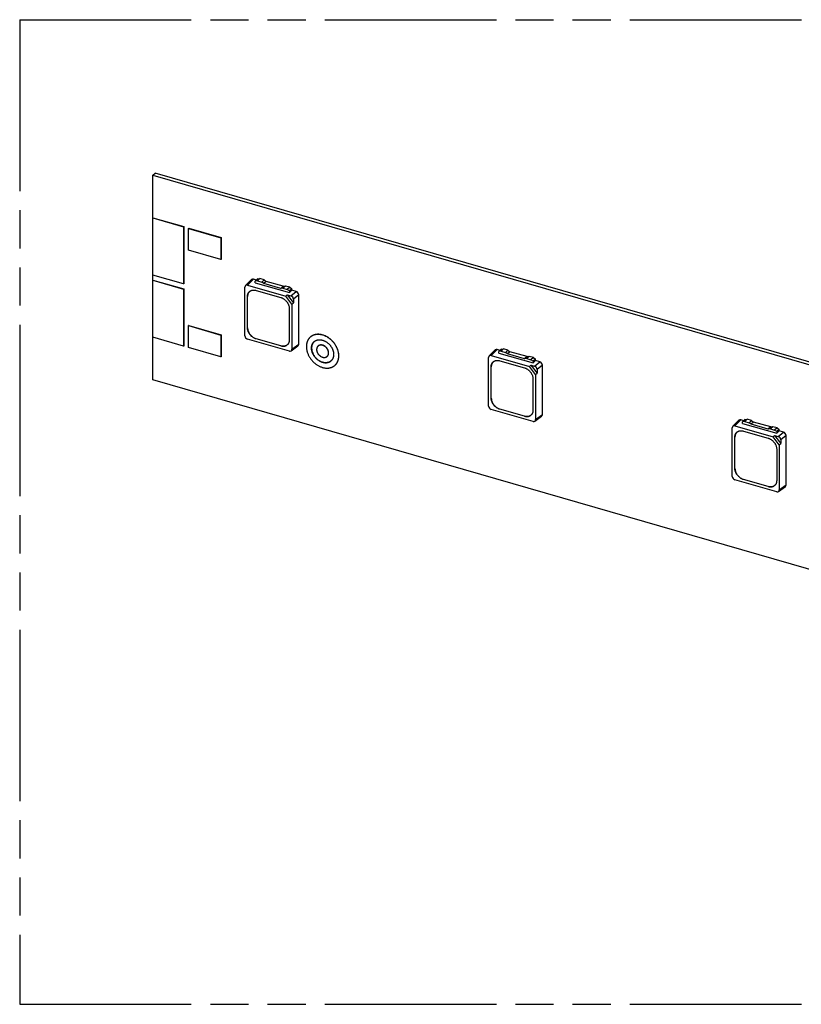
# Model space of a CAD drawing. Header units: millimetres. Extents: x 0 to 210, y 0 to 297.
# Tile 4 of 7: x 50 to 90, y 208 to 258. Entities that reach past the tile are written whole.
import ezdxf

# ---------------------------------------------------------------- set-up
doc = ezdxf.new("R2010")
doc.units = ezdxf.units.MM
doc.header["$LTSCALE"] = 19.36
doc.linetypes.add('PHANTOM', pattern=[0.8, 0.45, -0.05, 0.1, -0.05, 0.1, -0.05])
doc.layers.get('0').update_dxf_attribs({"linetype": 'CONTINUOUS'})
doc.layers.add('DEFAULT_3', color=7, linetype='PHANTOM')

msp = doc.modelspace()

# ---------------------------------------------------------------- linework, layer by layer
at = {"color": 7, "linetype": 'Continuous'}
for p, q in [((56.89369, 249.78627), (57.00619, 249.8837)), ((56.89369, 247.62121), (56.89369, 249.78627)), ((56.89369, 249.78627), (143.49623, 224.78627)), ((143.60873, 224.8837), (57.00619, 249.8837)), ((56.89369, 247.62121), (56.88369, 247.61255)), ((56.88369, 244.71137), (56.88369, 247.61255)), ((56.88369, 247.61255), (58.44686, 247.1613)), ((56.89369, 247.62121), (58.45686, 247.16996)), ((58.45686, 247.16996), (58.44686, 247.1613)), ((58.44686, 247.1613), (58.44686, 244.26012)), ((58.45686, 247.16996), (58.45686, 244.26878)), ((58.71234, 247.08755), (58.70234, 247.07889)), ((58.70234, 245.97038), (58.70234, 247.07889)), ((58.70234, 247.07889), (60.34779, 246.60389)), ((58.71234, 247.08755), (60.35779, 246.61255)), ((60.35779, 246.61255), (60.34779, 246.60389)), ((60.34779, 246.60389), (60.34779, 245.49538)), ((60.35779, 246.61255), (60.35779, 245.50404)), ((60.34779, 245.49538), (58.70234, 245.97038)), ((60.35779, 245.50404), (60.34779, 245.49538)), ((58.44686, 244.26012), (56.88369, 244.71137)), ((56.89369, 244.46022), (56.89369, 244.70848)), ((62.14606, 244.45953), (61.99697, 244.50257)), ((62.21356, 244.51799), (62.08856, 244.40974)), ((62.32181, 244.53004), (62.19681, 244.42179)), ((62.21356, 244.51799), (62.32181, 244.53004)), ((62.53832, 244.46754), (62.32181, 244.53004)), ((56.89369, 244.46022), (56.88369, 244.45156)), ((56.88369, 241.55037), (56.88369, 244.45156)), ((56.88369, 244.45156), (58.44686, 244.00031)), ((56.89369, 244.46022), (58.45686, 244.00897)), ((58.45686, 244.26878), (58.44686, 244.26012)), ((58.45686, 244.00897), (58.44686, 244.00031)), ((58.44686, 244.00031), (58.44686, 241.09912)), ((58.45686, 244.00897), (58.45686, 241.10778)), ((61.56181, 241.63112), (61.56181, 244.10343)), ((61.58892, 244.17503), (61.89426, 244.48182)), ((61.69163, 244.19578), (63.64027, 243.63326)), ((62.19681, 244.42179), (62.08856, 244.40974)), ((62.08856, 244.32423), (62.08856, 244.40974)), ((62.08856, 244.32423), (63.82061, 243.82423)), ((62.19681, 244.42179), (62.41332, 244.35929)), ((62.53832, 244.46754), (62.41332, 244.35929)), ((62.52157, 244.28474), (62.41332, 244.35929)), ((62.64657, 244.39299), (62.52157, 244.28474)), ((63.3876, 244.03474), (62.52157, 244.28474)), ((62.53832, 244.46754), (62.64657, 244.39299)), ((63.5126, 244.14299), (62.64657, 244.39299)), ((63.5126, 244.14299), (63.3876, 244.03474)), ((63.49585, 244.04679), (63.3876, 244.03474)), ((63.62085, 244.15504), (63.49585, 244.04679)), ((63.49585, 244.04679), (63.71236, 243.98429)), ((63.5126, 244.14299), (63.62085, 244.15504)), ((63.83736, 244.09254), (63.62085, 244.15504)), ((63.83736, 244.09254), (63.71236, 243.98429)), ((63.94561, 244.01799), (63.82061, 243.90974)), ((63.83736, 244.09254), (63.94561, 244.01799)), ((63.94561, 243.94005), (63.94561, 244.01799)), ((61.6937, 242.03246), (61.6937, 243.62594)), ((61.6987, 242.03679), (61.6987, 243.63027)), ((62.12672, 243.93396), (63.38245, 243.57146)), ((63.71073, 243.70406), (63.64027, 243.63326)), ((63.94736, 243.23751), (63.64027, 243.63326)), ((63.71073, 243.70406), (64.0269, 243.29662)), ((63.71073, 243.70406), (63.89707, 243.65026)), ((63.82061, 243.90974), (63.71236, 243.98429)), ((63.82061, 243.82423), (63.94561, 243.94005)), ((63.82061, 243.90974), (63.82061, 243.82423)), ((64.1622, 243.87753), (63.94561, 243.94005)), ((64.29202, 241.19859), (64.29202, 243.71022)), ((63.81547, 243.01344), (63.81547, 241.41996)), ((63.94736, 243.23751), (64.0269, 243.29662)), ((63.94736, 243.23751), (63.94736, 240.94247)), ((64.0269, 243.48296), (64.0269, 243.29662)), ((58.71234, 242.15121), (58.70234, 242.14255)), ((58.70234, 241.03403), (58.70234, 242.14255)), ((58.70234, 242.14255), (60.34779, 241.66755)), ((58.71234, 242.15121), (60.35779, 241.67621)), ((58.44686, 241.09912), (56.88369, 241.55037)), ((56.89369, 239.39397), (56.89369, 241.54749)), ((60.35779, 241.67621), (60.34779, 241.66755)), ((60.34779, 241.66755), (60.34779, 240.55903)), ((60.35779, 241.67621), (60.35779, 240.56769)), ((64.88872, 241.56502), (64.88372, 241.56069)), ((58.45686, 241.10778), (58.44686, 241.09912)), ((60.34779, 240.55903), (58.70234, 241.03403)), ((63.81754, 240.85012), (61.69163, 241.46381)), ((63.38245, 241.11194), (62.12672, 241.47444)), ((63.38745, 241.11627), (62.13172, 241.47877)), ((63.91077, 240.86267), (64.25543, 241.11879)), ((65.28151, 241.11146), (65.27651, 241.10713)), ((60.35779, 240.56769), (60.34779, 240.55903)), ((65.73977, 240.58231), (65.73477, 240.57798)), ((73.93359, 238.05969), (73.93359, 240.53201)), ((73.96071, 240.6036), (74.26605, 240.91039)), ((74.06342, 240.62435), (76.01206, 240.06183)), ((74.51785, 240.88811), (74.36876, 240.93114)), ((74.58535, 240.94656), (74.46035, 240.83831)), ((74.5686, 240.85036), (74.46035, 240.83831)), ((74.46035, 240.75281), (74.46035, 240.83831)), ((74.46035, 240.75281), (76.1924, 240.25281)), ((74.6936, 240.95861), (74.5686, 240.85036)), ((74.5686, 240.85036), (74.78511, 240.78786)), ((74.58535, 240.94656), (74.6936, 240.95861)), ((74.91011, 240.89611), (74.6936, 240.95861)), ((74.91011, 240.89611), (74.78511, 240.78786)), ((74.89336, 240.71331), (74.78511, 240.78786)), ((75.01836, 240.82156), (74.89336, 240.71331)), ((75.75939, 240.46331), (74.89336, 240.71331)), ((74.91011, 240.89611), (75.01836, 240.82156)), ((75.88439, 240.57156), (75.01836, 240.82156)), ((75.88439, 240.57156), (75.75939, 240.46331)), ((75.99264, 240.58361), (75.86764, 240.47536)), ((75.88439, 240.57156), (75.99264, 240.58361)), ((76.20914, 240.52111), (75.99264, 240.58361)), ((76.20914, 240.52111), (76.08414, 240.41286)), ((76.20914, 240.52111), (76.3174, 240.44656)), ((66.13256, 240.12875), (66.12756, 240.12442)), ((74.06549, 238.46103), (74.06549, 240.05452)), ((74.07049, 238.46536), (74.07049, 240.05885)), ((74.4985, 240.36253), (75.75424, 240.00003)), ((75.86764, 240.47536), (75.75939, 240.46331)), ((75.86764, 240.47536), (76.08414, 240.41286)), ((76.08252, 240.13263), (76.01206, 240.06183)), ((76.31915, 239.66608), (76.01206, 240.06183)), ((76.08252, 240.13263), (76.39869, 239.72519)), ((76.08252, 240.13263), (76.26886, 240.07884)), ((76.1924, 240.33831), (76.08414, 240.41286)), ((76.3174, 240.44656), (76.1924, 240.33831)), ((76.1924, 240.25281), (76.3174, 240.36862)), ((76.1924, 240.33831), (76.1924, 240.25281)), ((76.3174, 240.36862), (76.3174, 240.44656)), ((76.53398, 240.3061), (76.3174, 240.36862)), ((76.66381, 237.62716), (76.66381, 240.1388)), ((76.31915, 239.66608), (76.39869, 239.72519)), ((76.31915, 239.66608), (76.31915, 237.37104)), ((76.39869, 239.91153), (76.39869, 239.72519)), ((143.49623, 214.39397), (56.89369, 239.39397)), ((76.18725, 239.44202), (76.18725, 237.84853)), ((76.18933, 237.27869), (74.06342, 237.89239)), ((75.75424, 237.54052), (74.4985, 237.90302)), ((75.75924, 237.54485), (74.5035, 237.90735)), ((76.28256, 237.29124), (76.62722, 237.54736)), ((86.3325, 237.03218), (86.63784, 237.33897)), ((86.43521, 237.05293), (88.38384, 236.4904)), ((86.88963, 237.31668), (86.74055, 237.35972)), ((86.95713, 237.37514), (86.83213, 237.26688)), ((86.94039, 237.27893), (86.83213, 237.26688)), ((86.83213, 237.18138), (86.83213, 237.26688)), ((86.83213, 237.18138), (88.56419, 236.68138)), ((87.06539, 237.38719), (86.94039, 237.27893)), ((86.94039, 237.27893), (87.15689, 237.21643)), ((86.95713, 237.37514), (87.06539, 237.38719)), ((87.28189, 237.32469), (87.06539, 237.38719)), ((87.28189, 237.32469), (87.15689, 237.21643)), ((87.26515, 237.14188), (87.15689, 237.21643)), ((87.39015, 237.25014), (87.26515, 237.14188)), ((88.13117, 236.89188), (87.26515, 237.14188)), ((87.28189, 237.32469), (87.39015, 237.25014)), ((88.25617, 237.00014), (87.39015, 237.25014)), ((88.25617, 237.00014), (88.13117, 236.89188)), ((88.36443, 237.01219), (88.23943, 236.90393)), ((88.25617, 237.00014), (88.36443, 237.01219)), ((88.58093, 236.94969), (88.36443, 237.01219)), ((86.30538, 234.48826), (86.30538, 236.96058)), ((86.87029, 236.7911), (88.12603, 236.4286)), ((88.23943, 236.90393), (88.13117, 236.89188)), ((88.23943, 236.90393), (88.45593, 236.84143)), ((88.45431, 236.5612), (88.38384, 236.4904)), ((88.45431, 236.5612), (88.77047, 236.15376)), ((88.45431, 236.5612), (88.64065, 236.50741)), ((88.58093, 236.94969), (88.45593, 236.84143)), ((88.56419, 236.76688), (88.45593, 236.84143)), ((88.68919, 236.87514), (88.56419, 236.76688)), ((88.56419, 236.68138), (88.68919, 236.79719)), ((88.56419, 236.76688), (88.56419, 236.68138)), ((88.58093, 236.94969), (88.68919, 236.87514)), ((88.68919, 236.79719), (88.68919, 236.87514)), ((88.90577, 236.73467), (88.68919, 236.79719)), ((89.0356, 234.05574), (89.0356, 236.56737)), ((86.43728, 234.8896), (86.43728, 236.48309)), ((86.44228, 234.89393), (86.44228, 236.48742)), ((88.69094, 236.09466), (88.38384, 236.4904)), ((88.69094, 236.09466), (88.77047, 236.15376)), ((88.69094, 236.09466), (88.69094, 233.79961)), ((88.77047, 236.34011), (88.77047, 236.15376)), ((88.55904, 235.87059), (88.55904, 234.2771)), ((88.56111, 233.70726), (86.43521, 234.32096)), ((88.12603, 233.96909), (86.87029, 234.33159)), ((88.13103, 233.97342), (86.87529, 234.33592)), ((88.65435, 233.71981), (88.99901, 233.97594))]:
    msp.add_line(p, q, dxfattribs=at)
at = {"color": 9, "linetype": 'Continuous'}
for p, q in [((61.99697, 244.50257), (61.69163, 244.19578)), ((61.6937, 243.62594), (61.6987, 243.63027)), ((63.89707, 243.65026), (64.1622, 243.87753)), ((64.29202, 243.71022), (64.0269, 243.48296)), ((61.6987, 242.03679), (61.6937, 242.03246)), ((62.12672, 241.47444), (62.13172, 241.47877)), ((63.38745, 241.11627), (63.38245, 241.11194)), ((63.94736, 240.94247), (64.29202, 241.19859)), ((74.36876, 240.93114), (74.06342, 240.62435)), ((74.06549, 240.05452), (74.07049, 240.05885)), ((76.26886, 240.07884), (76.53398, 240.3061)), ((76.66381, 240.1388), (76.39869, 239.91153)), ((74.07049, 238.46536), (74.06549, 238.46103)), ((74.4985, 237.90302), (74.5035, 237.90735)), ((75.75924, 237.54485), (75.75424, 237.54052)), ((76.31915, 237.37104), (76.66381, 237.62716)), ((86.74055, 237.35972), (86.43521, 237.05293)), ((88.64065, 236.50741), (88.90577, 236.73467)), ((89.0356, 236.56737), (88.77047, 236.34011)), ((86.43728, 236.48309), (86.44228, 236.48742)), ((86.44228, 234.89393), (86.43728, 234.8896)), ((86.87029, 234.33159), (86.87529, 234.33592)), ((88.69094, 233.79961), (89.0356, 234.05574)), ((88.13103, 233.97342), (88.12603, 233.96909))]:
    msp.add_line(p, q, dxfattribs=at)
at = {"color": 7, "linetype": 'Continuous'}
for centre, radius, start, end in [((61.98855, 243.67059), 0.28131, 131.56683, 132.240438), ((63.53062, 241.38397), 0.28131, 309.546351, 310.219316), ((65.3245, 241.06182), 0.36567, 131.415773, 131.929719), ((65.69677, 240.63196), 0.36567, 309.857088, 310.358815), ((74.36034, 240.09916), 0.28131, 131.56683, 132.240438), ((75.90241, 237.81255), 0.28131, 309.546351, 310.219316), ((86.73213, 236.52773), 0.28131, 131.56683, 132.240438), ((88.27419, 234.24112), 0.28131, 309.546351, 310.219316)]:
    msp.add_arc(centre, radius, start, end, dxfattribs=at)
for centre, major_axis, ratio, start_param, end_param in [((61.99713, 244.37254), (-0.09828, 0.11356), 0.74909639, -0.85615353, 0.05572987), ((61.69179, 244.06575), (-0.09828, 0.11356), 0.74909639, -0.85615353, 0.71342482), ((63.89692, 243.52033), (-0.09823, 0.11336), 0.75090462, -2.42757129, -0.85799293), ((64.16204, 243.74759), (-0.09823, 0.11336), 0.75090462, -2.42757129, -0.85799293), ((61.69179, 241.59375), (-0.09823, 0.11336), 0.75090462, 0.71402137, 2.28359972), ((64.16204, 241.23627), (-0.09828, 0.11356), 0.74909639, -3.19732252, -2.42816783), ((63.81738, 240.98015), (-0.09828, 0.11356), 0.74909639, 2.28543912, 3.85501747), ((74.06358, 240.49432), (-0.09828, 0.11356), 0.74909639, -0.85615353, 0.71342482), ((74.36892, 240.80111), (-0.09828, 0.11356), 0.74909639, -0.85615353, 0.05572987), ((76.2687, 239.9489), (-0.09823, 0.11336), 0.75090462, -2.42757129, -0.85799293), ((76.53382, 240.17616), (-0.09823, 0.11336), 0.75090462, -2.42757129, -0.85799293), ((74.06358, 238.02232), (-0.09823, 0.11336), 0.75090462, 0.71402137, 2.28359972), ((76.53382, 237.66485), (-0.09828, 0.11356), 0.74909639, -3.19732252, -2.42816783), ((76.18917, 237.40872), (-0.09828, 0.11356), 0.74909639, 2.28543912, 3.85501747), ((86.43537, 236.9229), (-0.09828, 0.11356), 0.74909639, -0.85615353, 0.71342482), ((86.74071, 237.22969), (-0.09828, 0.11356), 0.74909639, -0.85615353, 0.05572987), ((88.64049, 236.37747), (-0.09823, 0.11336), 0.75090462, -2.42757129, -0.85799293), ((88.90561, 236.60473), (-0.09823, 0.11336), 0.75090462, -2.42757129, -0.85799293), ((86.43537, 234.4509), (-0.09823, 0.11336), 0.75090462, 0.71402137, 2.28359972), ((88.90561, 234.09342), (-0.09828, 0.11356), 0.74909639, -3.19732252, -2.42816783), ((88.56096, 233.83729), (-0.09828, 0.11356), 0.74909639, 2.28543912, 3.85501747)]:
    msp.add_ellipse(centre, major_axis=major_axis, ratio=ratio, start_param=start_param, end_param=end_param, dxfattribs=at)
for points, knots in [([(61.6937, 243.62594), (61.6937, 243.63865), (61.69481, 243.66376), (61.69993, 243.70062), (61.70844, 243.73591), (61.71838, 243.76393), (61.72797, 243.78523), (61.73591, 243.80056), (61.74464, 243.8153), (61.75412, 243.8294), (61.76435, 243.84286), (61.7753, 243.85563), (61.78695, 243.8677), (61.79517, 243.87526), (61.79939, 243.87891)], [0, 0, 0, 0, 0.13480763, 0.26616043, 0.39423474, 0.51932873, 0.58090738, 0.64190723, 0.70239761, 0.76245372, 0.82215586, 0.88158865, 0.94083998, 1, 1, 1, 1]), ([(61.79944, 243.87885), (61.79541, 243.87519), (61.78756, 243.86763), (61.77644, 243.85562), (61.76599, 243.84293), (61.75624, 243.82961), (61.7472, 243.81568), (61.73888, 243.80116), (61.73131, 243.78608), (61.72219, 243.76515), (61.71273, 243.73769), (61.70462, 243.70317), (61.69976, 243.66717), (61.6987, 243.64267), (61.6987, 243.63027)], [0, 0, 0, 0, 0.05910308, 0.11832783, 0.17775922, 0.23747984, 0.29756886, 0.3581013, 0.41914718, 0.48077099, 0.60593753, 0.73403262, 0.86533237, 1, 1, 1, 1]), ([(61.79939, 243.87891), (61.80445, 243.88329), (61.81491, 243.89171), (61.83147, 243.90321), (61.84889, 243.91355), (61.8671, 243.9227), (61.88606, 243.93064), (61.90571, 243.93735), (61.92599, 243.9428), (61.94684, 243.94698), (61.96821, 243.94988), (61.99003, 243.95149), (62.01224, 243.95181), (62.04252, 243.9505), (62.08103, 243.94556), (62.11148, 243.93835), (62.12672, 243.93396)], [0, 0, 0, 0, 0.05804482, 0.11621865, 0.1746482, 0.23345559, 0.29275633, 0.35265752, 0.41325629, 0.4746386, 0.53687836, 0.60003688, 0.6641625, 0.72929059, 0.86258296, 1, 1, 1, 1]), ([(63.38245, 243.57146), (63.3968, 243.56731), (63.42547, 243.55759), (63.4675, 243.53918), (63.5087, 243.51692), (63.54869, 243.49104), (63.58708, 243.46177), (63.6235, 243.42941), (63.65761, 243.39426), (63.68908, 243.35665), (63.71762, 243.31695), (63.74293, 243.27554), (63.7648, 243.2328), (63.78299, 243.18916), (63.79735, 243.14502), (63.80772, 243.10081), (63.81402, 243.05695), (63.81547, 243.02781), (63.81547, 243.01344)], [0, 0, 0, 0, 0.05955839, 0.1205441, 0.1828028, 0.24614184, 0.31033774, 0.37514345, 0.44029567, 0.50552204, 0.57054827, 0.63510528, 0.69893634, 0.76180436, 0.8234991, 0.88384465, 0.94270674, 1, 1, 1, 1]), ([(62.12672, 241.47444), (62.11237, 241.47858), (62.0837, 241.4883), (62.04167, 241.50672), (62.00047, 241.52898), (61.96048, 241.55486), (61.92209, 241.58413), (61.88567, 241.61649), (61.85156, 241.65164), (61.82009, 241.68925), (61.79155, 241.72895), (61.76624, 241.77036), (61.74437, 241.8131), (61.72618, 241.85674), (61.71182, 241.90088), (61.70145, 241.94509), (61.69515, 241.98895), (61.6937, 242.01809), (61.6937, 242.03246)], [0, 0, 0, 0, 0.05955839, 0.1205441, 0.1828028, 0.24614184, 0.31033774, 0.37514345, 0.44029567, 0.50552204, 0.57054827, 0.63510528, 0.69893634, 0.76180436, 0.8234991, 0.88384465, 0.94270674, 1, 1, 1, 1]), ([(61.6987, 242.03679), (61.6987, 242.02242), (61.70015, 241.99328), (61.70645, 241.94942), (61.71682, 241.90521), (61.73118, 241.86107), (61.74937, 241.81743), (61.77124, 241.77469), (61.79655, 241.73328), (61.82509, 241.69358), (61.85656, 241.65597), (61.89067, 241.62082), (61.92709, 241.58846), (61.96548, 241.55919), (62.00547, 241.53331), (62.04667, 241.51105), (62.0887, 241.49263), (62.11737, 241.48291), (62.13172, 241.47877)], [0, 0, 0, 0, 0.05729326, 0.11615535, 0.1765009, 0.23819564, 0.30106366, 0.36489472, 0.42945173, 0.49447796, 0.55970433, 0.62485656, 0.68966226, 0.75385816, 0.8171972, 0.8794559, 0.94044161, 1, 1, 1, 1]), ([(64.88372, 241.56069), (64.87571, 241.55375), (64.86009, 241.53939), (64.83795, 241.51646), (64.81714, 241.49219), (64.79771, 241.46663), (64.77968, 241.43983), (64.76311, 241.41183), (64.74801, 241.38271), (64.73443, 241.35251), (64.72238, 241.3213), (64.71189, 241.28914), (64.70298, 241.25609), (64.69317, 241.21064), (64.68501, 241.1519), (64.68292, 241.1042), (64.68292, 241.08006)], [0, 0, 0, 0, 0.05915497, 0.11840124, 0.17782895, 0.237526, 0.29757698, 0.35806219, 0.41905683, 0.48063023, 0.54284522, 0.60575774, 0.6694164, 0.73386229, 0.86520388, 1, 1, 1, 1]), ([(66.32836, 240.60506), (66.32836, 240.62609), (66.32673, 240.66861), (66.31959, 240.73269), (66.30778, 240.79739), (66.29136, 240.86234), (66.27043, 240.92718), (66.24511, 240.99152), (66.21555, 241.055), (66.18191, 241.11726), (66.14439, 241.17794), (66.10321, 241.23669), (66.0586, 241.29318), (66.01082, 241.34708), (65.96013, 241.39809), (65.90684, 241.44591), (65.85124, 241.49027), (65.79366, 241.53092), (65.73442, 241.56761), (65.67386, 241.60014), (65.61233, 241.62833), (65.55018, 241.65201), (65.48776, 241.67104), (65.42544, 241.68531), (65.36356, 241.69474), (65.30248, 241.69926), (65.24256, 241.69886), (65.19362, 241.69439), (65.15542, 241.68833), (65.12743, 241.6826), (65.09997, 241.67565), (65.0731, 241.6675), (65.04685, 241.65816), (65.02126, 241.64765), (64.99636, 241.63598), (64.9722, 241.62316), (64.94881, 241.60922), (64.92622, 241.59418), (64.90446, 241.57805), (64.89053, 241.56659), (64.88372, 241.56069)], [0, 0, 0, 0, 0.03022939, 0.06110575, 0.0926078, 0.12470152, 0.15734151, 0.19047233, 0.22402996, 0.2579431, 0.29213466, 0.32652307, 0.36102364, 0.39554998, 0.43001525, 0.4643336, 0.49842144, 0.53219886, 0.56559096, 0.59852924, 0.630953, 0.66281072, 0.69406147, 0.72467626, 0.75463935, 0.78394942, 0.81262059, 0.84068312, 0.85450349, 0.8681906, 0.8817528, 0.89519941, 0.90854069, 0.92178773, 0.93495242, 0.94804734, 0.96108568, 0.97408115, 0.98704781, 1, 1, 1, 1]), ([(66.33336, 240.60939), (66.33336, 240.63042), (66.33173, 240.67294), (66.32459, 240.73702), (66.31278, 240.80172), (66.29636, 240.86667), (66.27543, 240.93151), (66.25011, 240.99585), (66.22055, 241.05933), (66.18691, 241.12159), (66.14939, 241.18227), (66.10821, 241.24102), (66.0636, 241.29751), (66.01582, 241.35141), (65.96513, 241.40242), (65.91184, 241.45024), (65.85624, 241.4946), (65.79866, 241.53525), (65.73942, 241.57194), (65.67886, 241.60447), (65.61733, 241.63266), (65.55518, 241.65634), (65.49276, 241.67537), (65.43044, 241.68964), (65.36856, 241.69907), (65.30748, 241.70359), (65.24756, 241.70319), (65.19862, 241.69872), (65.16042, 241.69266), (65.13243, 241.68693), (65.10497, 241.67998), (65.0781, 241.67183), (65.05185, 241.66249), (65.02626, 241.65198), (65.00136, 241.64031), (64.9772, 241.62749), (64.95381, 241.61355), (64.93122, 241.59851), (64.90946, 241.58238), (64.89553, 241.57092), (64.88872, 241.56502)], [0, 0, 0, 0, 0.03022939, 0.06110575, 0.0926078, 0.12470152, 0.15734151, 0.19047233, 0.22402996, 0.2579431, 0.29213466, 0.32652307, 0.36102364, 0.39554998, 0.43001525, 0.4643336, 0.49842144, 0.53219886, 0.56559096, 0.59852924, 0.630953, 0.66281072, 0.69406147, 0.72467626, 0.75463935, 0.78394942, 0.81262059, 0.84068312, 0.85450349, 0.8681906, 0.8817528, 0.89519941, 0.90854069, 0.92178773, 0.93495242, 0.94804734, 0.96108568, 0.97408115, 0.98704781, 1, 1, 1, 1]), ([(63.70978, 241.16699), (63.70472, 241.16261), (63.69426, 241.15419), (63.6777, 241.14269), (63.66028, 241.13235), (63.64207, 241.1232), (63.62311, 241.11526), (63.60346, 241.10855), (63.58318, 241.1031), (63.56233, 241.09892), (63.54096, 241.09602), (63.51914, 241.09441), (63.49693, 241.09409), (63.46665, 241.0954), (63.42814, 241.10034), (63.39769, 241.10755), (63.38245, 241.11194)], [0, 0, 0, 0, 0.05804482, 0.11621865, 0.1746482, 0.23345559, 0.29275633, 0.35265752, 0.41325629, 0.4746386, 0.53687836, 0.60003688, 0.6641625, 0.72929059, 0.86258296, 1, 1, 1, 1]), ([(63.38745, 241.11627), (63.40238, 241.11197), (63.43221, 241.10487), (63.46994, 241.09991), (63.49963, 241.09847), (63.52142, 241.09864), (63.54285, 241.10005), (63.56385, 241.10269), (63.58436, 241.10657), (63.60434, 241.11167), (63.62372, 241.11797), (63.64245, 241.12546), (63.66048, 241.13412), (63.67776, 241.14393), (63.69424, 241.15486), (63.70467, 241.16287), (63.70973, 241.16705)], [0, 0, 0, 0, 0.13725353, 0.2704743, 0.3355981, 0.39973868, 0.4629285, 0.52521223, 0.58664665, 0.6473005, 0.70725391, 0.7665977, 0.82543232, 0.88386649, 0.94201563, 1, 1, 1, 1]), ([(63.81547, 241.41996), (63.81547, 241.40725), (63.81436, 241.38214), (63.80924, 241.34528), (63.80073, 241.30999), (63.79079, 241.28197), (63.7812, 241.26067), (63.77326, 241.24534), (63.76453, 241.2306), (63.75505, 241.2165), (63.74482, 241.20304), (63.73387, 241.19027), (63.72222, 241.1782), (63.714, 241.17064), (63.70978, 241.16699)], [0, 0, 0, 0, 0.13480763, 0.26616043, 0.39423474, 0.51932873, 0.58090738, 0.64190723, 0.70239761, 0.76245372, 0.82215586, 0.88158865, 0.94083998, 1, 1, 1, 1]), ([(64.68292, 241.08006), (64.68292, 241.05903), (64.68455, 241.0165), (64.69168, 240.95242), (64.7035, 240.88772), (64.71992, 240.82277), (64.74085, 240.75793), (64.76617, 240.69359), (64.79573, 240.63011), (64.82937, 240.56785), (64.86688, 240.50718), (64.90807, 240.44842), (64.95268, 240.39193), (65.00046, 240.33803), (65.05115, 240.28702), (65.10444, 240.2392), (65.16004, 240.19484), (65.21762, 240.1542), (65.27686, 240.1175), (65.33742, 240.08497), (65.39895, 240.05678), (65.4611, 240.0331), (65.52352, 240.01408), (65.58584, 239.9998), (65.64772, 239.99038), (65.7088, 239.98585), (65.76872, 239.98625), (65.81766, 239.99072), (65.85585, 239.99678), (65.88385, 240.00252), (65.91131, 240.00947), (65.93818, 240.01761), (65.96443, 240.02695), (65.99002, 240.03746), (66.01491, 240.04914), (66.03908, 240.06195), (66.06247, 240.07589), (66.08506, 240.09094), (66.10682, 240.10706), (66.12075, 240.11852), (66.12756, 240.12442)], [0, 0, 0, 0, 0.03022939, 0.06110575, 0.0926078, 0.12470152, 0.15734151, 0.19047233, 0.22402996, 0.2579431, 0.29213466, 0.32652307, 0.36102364, 0.39554998, 0.43001525, 0.4643336, 0.49842144, 0.53219886, 0.56559096, 0.59852924, 0.630953, 0.66281072, 0.69406147, 0.72467626, 0.75463935, 0.78394942, 0.81262059, 0.84068312, 0.85450349, 0.8681906, 0.8817528, 0.89519941, 0.90854069, 0.92178773, 0.93495242, 0.94804734, 0.96108568, 0.97408115, 0.98704781, 1, 1, 1, 1]), ([(64.94272, 241.00506), (64.94272, 241.02158), (64.94416, 241.05421), (64.95081, 241.10213), (64.9601, 241.1406), (64.96972, 241.17012), (64.97797, 241.19147), (64.98726, 241.21213), (64.99759, 241.23206), (65.00893, 241.25121), (65.02127, 241.26955), (65.03456, 241.28704), (65.0488, 241.30365), (65.06395, 241.31934), (65.07463, 241.32916), (65.08011, 241.33391)], [0, 0, 0, 0, 0.13480167, 0.26614867, 0.39421731, 0.45713242, 0.51934998, 0.58092591, 0.64192306, 0.70241077, 0.76246422, 0.82216373, 0.88159388, 0.94084259, 1, 1, 1, 1]), ([(65.93116, 240.3512), (65.9265, 240.34717), (65.91697, 240.33932), (65.90209, 240.32829), (65.88663, 240.318), (65.87062, 240.30846), (65.85409, 240.29969), (65.83131, 240.28901), (65.80159, 240.27764), (65.76434, 240.26732), (65.72562, 240.26031), (65.68564, 240.25666), (65.64464, 240.25639), (65.60285, 240.25949), (65.56052, 240.26594), (65.51787, 240.2757), (65.47517, 240.28872), (65.43264, 240.30492), (65.39054, 240.32421), (65.34911, 240.34647), (65.30857, 240.37157), (65.26917, 240.39938), (65.23113, 240.42973), (65.19467, 240.46245), (65.15999, 240.49735), (65.1273, 240.53423), (65.09677, 240.57289), (65.0686, 240.61308), (65.04293, 240.6546), (65.01991, 240.6972), (64.99313, 240.7547), (64.9719, 240.81374), (64.95681, 240.87346), (64.94872, 240.91773), (64.94384, 240.96157), (64.94272, 240.99067), (64.94272, 241.00506)], [0, 0, 0, 0, 0.01295289, 0.02592026, 0.03891643, 0.05195548, 0.06505111, 0.07821651, 0.10479861, 0.13180158, 0.15930364, 0.18736768, 0.21604041, 0.24535207, 0.27531678, 0.30593323, 0.33718568, 0.36904513, 0.40147064, 0.43441071, 0.46780462, 0.50158387, 0.53567356, 0.56999377, 0.60446091, 0.63898912, 0.67349156, 0.70788183, 0.74207525, 0.77599023, 0.80954967, 0.87529172, 0.90738718, 0.93889093, 0.96976897, 1, 1, 1, 1]), ([(65.08015, 241.33386), (65.07486, 241.32911), (65.06454, 241.31928), (65.04993, 241.30364), (65.0362, 241.28713), (65.02337, 241.26977), (65.01149, 241.2516), (65.00056, 241.23266), (64.99061, 241.21298), (64.98165, 241.1926), (64.97371, 241.17156), (64.96445, 241.14251), (64.95551, 241.10469), (64.94911, 241.05763), (64.94772, 241.0256), (64.94772, 241.00939)], [0, 0, 0, 0, 0.05911286, 0.11834054, 0.17776922, 0.23748269, 0.29756136, 0.35808145, 0.41911416, 0.48072506, 0.54297354, 0.60591235, 0.73399787, 0.86530503, 1, 1, 1, 1]), ([(64.94772, 241.00939), (64.94772, 240.99508), (64.94883, 240.96615), (64.95366, 240.92256), (64.96165, 240.87853), (64.97658, 240.81915), (64.99758, 240.76044), (65.02407, 240.70322), (65.04684, 240.66082), (65.07225, 240.61948), (65.10014, 240.57943), (65.13036, 240.54089), (65.16274, 240.5041), (65.19709, 240.46925), (65.23323, 240.43654), (65.27094, 240.40616), (65.31001, 240.37828), (65.35022, 240.35306), (65.39135, 240.33065), (65.43315, 240.31116), (65.47541, 240.29471), (65.51786, 240.2814), (65.56029, 240.27129), (65.60244, 240.26446), (65.64408, 240.26094), (65.68497, 240.26076), (65.72489, 240.26391), (65.76359, 240.27038), (65.80087, 240.28015), (65.83066, 240.29102), (65.85353, 240.3013), (65.87014, 240.30976), (65.88623, 240.31899), (65.90179, 240.32897), (65.9168, 240.33969), (65.92642, 240.34732), (65.93113, 240.35125)], [0, 0, 0, 0, 0.03020013, 0.06104311, 0.09250804, 0.12456146, 0.19021335, 0.22372623, 0.25759521, 0.29174434, 0.32609319, 0.36055825, 0.3950542, 0.42949525, 0.46379646, 0.49787505, 0.53165171, 0.56505196, 0.59800749, 0.6304575, 0.66235011, 0.69364366, 0.72430809, 0.75432622, 0.78369489, 0.81242599, 0.84054722, 0.86810237, 0.89515127, 0.92176894, 0.9349472, 0.94805194, 0.96109602, 0.97409282, 0.98705611, 1, 1, 1, 1]), ([(65.08011, 241.33391), (65.08477, 241.33795), (65.09431, 241.34579), (65.10919, 241.35682), (65.12465, 241.36712), (65.14066, 241.37665), (65.15719, 241.38542), (65.17997, 241.3961), (65.20969, 241.40747), (65.24694, 241.41779), (65.28566, 241.4248), (65.32564, 241.42845), (65.36664, 241.42872), (65.40843, 241.42563), (65.45076, 241.41917), (65.49341, 241.40941), (65.53611, 241.39639), (65.57864, 241.38019), (65.62074, 241.36091), (65.66217, 241.33865), (65.7027, 241.31354), (65.7421, 241.28573), (65.78014, 241.25538), (65.81661, 241.22266), (65.85129, 241.18776), (65.88398, 241.15088), (65.91451, 241.11223), (65.94268, 241.07203), (65.96835, 241.03051), (65.99137, 240.98791), (66.01815, 240.93041), (66.03938, 240.87137), (66.05447, 240.81166), (66.06256, 240.76738), (66.06744, 240.72354), (66.06856, 240.69444), (66.06856, 240.68006)], [0, 0, 0, 0, 0.01295289, 0.02592026, 0.03891643, 0.05195548, 0.06505111, 0.07821651, 0.10479861, 0.13180158, 0.15930364, 0.18736768, 0.21604041, 0.24535207, 0.27531678, 0.30593323, 0.33718568, 0.36904513, 0.40147064, 0.43441071, 0.46780462, 0.50158387, 0.53567356, 0.56999377, 0.60446091, 0.63898912, 0.67349156, 0.70788183, 0.74207525, 0.77599023, 0.80954967, 0.87529172, 0.90738718, 0.93889093, 0.96976897, 1, 1, 1, 1]), ([(65.27651, 241.10713), (65.27356, 241.10458), (65.2678, 241.09928), (65.25965, 241.09084), (65.25198, 241.0819), (65.24482, 241.07248), (65.23818, 241.0626), (65.23001, 241.04879), (65.22115, 241.03044), (65.21285, 241.00704), (65.20689, 240.98233), (65.2033, 240.95652), (65.20253, 240.93895), (65.20253, 240.93006)], [0, 0, 0, 0, 0.05916281, 0.11841692, 0.1778525, 0.23755746, 0.29761638, 0.35810961, 0.48064684, 0.60574672, 0.73382705, 0.86518603, 1, 1, 1, 1]), ([(65.80875, 240.75506), (65.80875, 240.7628), (65.80815, 240.77847), (65.80552, 240.80208), (65.80116, 240.82592), (65.79304, 240.85807), (65.7816, 240.88986), (65.76718, 240.92082), (65.75061, 240.95151), (65.73123, 240.98089), (65.70936, 241.00857), (65.68593, 241.03501), (65.66035, 241.05934), (65.63297, 241.08119), (65.60486, 241.10103), (65.57539, 241.11811), (65.54494, 241.13205), (65.51473, 241.14356), (65.484, 241.15184), (65.45329, 241.15652), (65.43079, 241.15818), (65.40871, 241.15804), (65.38719, 241.15607), (65.36634, 241.1523), (65.34628, 241.14674), (65.32714, 241.13942), (65.30902, 241.13039), (65.29204, 241.11969), (65.28153, 241.11148), (65.27651, 241.10713)], [0, 0, 0, 0, 0.03023561, 0.06111833, 0.09262686, 0.12472718, 0.19047919, 0.22404372, 0.25796384, 0.3265294, 0.36103708, 0.39557052, 0.46434003, 0.49843489, 0.53221926, 0.59853176, 0.6309622, 0.66282647, 0.72466587, 0.75463513, 0.78395123, 0.8126283, 0.8406966, 0.86820282, 0.89520989, 0.92179602, 0.94805308, 0.97408408, 1, 1, 1, 1]), ([(65.81375, 240.75939), (65.81375, 240.76713), (65.81315, 240.7828), (65.81052, 240.80641), (65.80616, 240.83025), (65.79804, 240.8624), (65.7866, 240.89419), (65.77218, 240.92515), (65.75561, 240.95584), (65.73623, 240.98522), (65.71436, 241.0129), (65.69093, 241.03934), (65.66535, 241.06367), (65.63797, 241.08552), (65.60986, 241.10536), (65.58039, 241.12244), (65.54994, 241.13638), (65.51973, 241.14789), (65.489, 241.15617), (65.45829, 241.16085), (65.43579, 241.16252), (65.41371, 241.16237), (65.39219, 241.1604), (65.37134, 241.15663), (65.35128, 241.15107), (65.33214, 241.14375), (65.31402, 241.13472), (65.29704, 241.12402), (65.28653, 241.11581), (65.28151, 241.11146)], [0, 0, 0, 0, 0.03023561, 0.06111833, 0.09262686, 0.12472718, 0.19047919, 0.22404372, 0.25796384, 0.3265294, 0.36103708, 0.39557052, 0.46434003, 0.49843489, 0.53221926, 0.59853176, 0.6309622, 0.66282647, 0.72466587, 0.75463513, 0.78395123, 0.8126283, 0.8406966, 0.86820282, 0.89520989, 0.92179602, 0.94805308, 0.97408408, 1, 1, 1, 1]), ([(65.20253, 240.93006), (65.20253, 240.92231), (65.20313, 240.90664), (65.20576, 240.88303), (65.21011, 240.85919), (65.21824, 240.82704), (65.22967, 240.79525), (65.24409, 240.76429), (65.26067, 240.7336), (65.28005, 240.70422), (65.30192, 240.67654), (65.32535, 240.6501), (65.35093, 240.62577), (65.37831, 240.60392), (65.40642, 240.58409), (65.43589, 240.56701), (65.46633, 240.55306), (65.49655, 240.54155), (65.52728, 240.53327), (65.55798, 240.52859), (65.58049, 240.52693), (65.60256, 240.52707), (65.62409, 240.52904), (65.64494, 240.53281), (65.665, 240.53837), (65.68414, 240.54569), (65.70225, 240.55472), (65.71924, 240.56542), (65.72975, 240.57363), (65.73477, 240.57798)], [0, 0, 0, 0, 0.03023561, 0.06111833, 0.09262686, 0.12472718, 0.19047919, 0.22404372, 0.25796384, 0.3265294, 0.36103708, 0.39557052, 0.46434003, 0.49843489, 0.53221926, 0.59853176, 0.6309622, 0.66282647, 0.72466587, 0.75463513, 0.78395123, 0.8126283, 0.8406966, 0.86820282, 0.89520989, 0.92179602, 0.94805308, 0.97408408, 1, 1, 1, 1]), ([(65.73477, 240.57798), (65.73772, 240.58054), (65.74347, 240.58583), (65.75163, 240.59427), (65.7593, 240.60322), (65.76646, 240.61263), (65.7731, 240.62251), (65.78127, 240.63632), (65.79013, 240.65467), (65.79843, 240.67808), (65.80439, 240.70278), (65.80797, 240.72859), (65.80875, 240.74616), (65.80875, 240.75506)], [0, 0, 0, 0, 0.05916281, 0.11841692, 0.1778525, 0.23755746, 0.29761638, 0.35810961, 0.48064684, 0.60574672, 0.73382705, 0.86518603, 1, 1, 1, 1]), ([(65.73977, 240.58231), (65.74272, 240.58487), (65.74847, 240.59016), (65.75663, 240.5986), (65.7643, 240.60755), (65.77146, 240.61696), (65.7781, 240.62684), (65.78627, 240.64065), (65.79513, 240.659), (65.80343, 240.68241), (65.80939, 240.70711), (65.81297, 240.73292), (65.81375, 240.75049), (65.81375, 240.75939)], [0, 0, 0, 0, 0.05916281, 0.11841692, 0.1778525, 0.23755746, 0.29761638, 0.35810961, 0.48064684, 0.60574672, 0.73382705, 0.86518603, 1, 1, 1, 1]), ([(66.06856, 240.68006), (66.06856, 240.66354), (66.06712, 240.6309), (66.06047, 240.58298), (66.05118, 240.54451), (66.04156, 240.515), (66.03331, 240.49364), (66.02402, 240.47298), (66.01369, 240.45305), (66.00234, 240.4339), (65.99001, 240.41556), (65.97672, 240.39807), (65.96248, 240.38146), (65.94733, 240.36578), (65.93664, 240.35595), (65.93116, 240.3512)], [0, 0, 0, 0, 0.13480167, 0.26614867, 0.39421731, 0.45713242, 0.51934998, 0.58092591, 0.64192306, 0.70241077, 0.76246422, 0.82216373, 0.88159388, 0.94084259, 1, 1, 1, 1]), ([(66.12756, 240.12442), (66.13557, 240.13136), (66.15119, 240.14572), (66.17333, 240.16865), (66.19414, 240.19292), (66.21357, 240.21848), (66.23159, 240.24529), (66.24817, 240.27328), (66.26327, 240.3024), (66.27685, 240.3326), (66.2889, 240.36381), (66.29939, 240.39598), (66.3083, 240.42903), (66.31811, 240.47447), (66.32626, 240.53321), (66.32836, 240.58091), (66.32836, 240.60506)], [0, 0, 0, 0, 0.05915497, 0.11840124, 0.17782895, 0.237526, 0.29757698, 0.35806219, 0.41905683, 0.48063023, 0.54284522, 0.60575774, 0.6694164, 0.73386229, 0.86520388, 1, 1, 1, 1]), ([(66.13256, 240.12875), (66.14057, 240.13569), (66.15619, 240.15005), (66.17833, 240.17298), (66.19914, 240.19725), (66.21857, 240.22281), (66.23659, 240.24962), (66.25317, 240.27761), (66.26827, 240.30673), (66.28185, 240.33693), (66.2939, 240.36814), (66.30439, 240.40031), (66.3133, 240.43336), (66.32311, 240.4788), (66.33126, 240.53754), (66.33336, 240.58524), (66.33336, 240.60939)], [0, 0, 0, 0, 0.05915497, 0.11840124, 0.17782895, 0.237526, 0.29757698, 0.35806219, 0.41905683, 0.48063023, 0.54284522, 0.60575774, 0.6694164, 0.73386229, 0.86520388, 1, 1, 1, 1]), ([(74.06549, 240.05452), (74.06549, 240.06722), (74.0666, 240.09233), (74.07171, 240.12919), (74.08023, 240.16449), (74.09017, 240.19251), (74.09975, 240.21381), (74.1077, 240.22913), (74.11642, 240.24387), (74.12591, 240.25798), (74.13614, 240.27143), (74.14709, 240.2842), (74.15874, 240.29627), (74.16696, 240.30383), (74.17118, 240.30748)], [0, 0, 0, 0, 0.13480763, 0.26616043, 0.39423474, 0.51932873, 0.58090738, 0.64190723, 0.70239761, 0.76245372, 0.82215586, 0.88158865, 0.94083998, 1, 1, 1, 1]), ([(74.17123, 240.30742), (74.1672, 240.30376), (74.15935, 240.29621), (74.14823, 240.28419), (74.13778, 240.27151), (74.12803, 240.25819), (74.11898, 240.24425), (74.11067, 240.22973), (74.1031, 240.21465), (74.09398, 240.19373), (74.08452, 240.16626), (74.07641, 240.13174), (74.07154, 240.09574), (74.07049, 240.07124), (74.07049, 240.05885)], [0, 0, 0, 0, 0.05910308, 0.11832783, 0.17775922, 0.23747984, 0.29756886, 0.3581013, 0.41914718, 0.48077099, 0.60593753, 0.73403262, 0.86533237, 1, 1, 1, 1]), ([(74.17118, 240.30748), (74.17624, 240.31186), (74.18669, 240.32028), (74.20326, 240.33178), (74.22068, 240.34212), (74.23889, 240.35127), (74.25785, 240.35922), (74.2775, 240.36592), (74.29778, 240.37137), (74.31863, 240.37555), (74.34, 240.37845), (74.36182, 240.38006), (74.38403, 240.38038), (74.41431, 240.37907), (74.45282, 240.37413), (74.48327, 240.36693), (74.4985, 240.36253)], [0, 0, 0, 0, 0.05804482, 0.11621865, 0.1746482, 0.23345559, 0.29275633, 0.35265752, 0.41325629, 0.4746386, 0.53687836, 0.60003688, 0.6641625, 0.72929059, 0.86258296, 1, 1, 1, 1]), ([(75.75424, 240.00003), (75.76859, 239.99589), (75.79726, 239.98617), (75.83928, 239.96775), (75.88049, 239.9455), (75.92048, 239.91961), (75.95887, 239.89035), (75.99529, 239.85798), (76.0294, 239.82283), (76.06087, 239.78522), (76.0894, 239.74552), (76.11472, 239.70411), (76.13658, 239.66138), (76.15478, 239.61773), (76.16914, 239.57359), (76.17951, 239.52938), (76.1858, 239.48552), (76.18725, 239.45638), (76.18725, 239.44202)], [0, 0, 0, 0, 0.05955839, 0.1205441, 0.1828028, 0.24614184, 0.31033774, 0.37514345, 0.44029567, 0.50552204, 0.57054827, 0.63510528, 0.69893634, 0.76180436, 0.8234991, 0.88384465, 0.94270674, 1, 1, 1, 1]), ([(74.4985, 237.90302), (74.48416, 237.90716), (74.45549, 237.91688), (74.41346, 237.93529), (74.37225, 237.95755), (74.33227, 237.98343), (74.29388, 238.0127), (74.25746, 238.04506), (74.22334, 238.08022), (74.19187, 238.11782), (74.16334, 238.15752), (74.13802, 238.19894), (74.11616, 238.24167), (74.09796, 238.28531), (74.08361, 238.32945), (74.07323, 238.37366), (74.06694, 238.41752), (74.06549, 238.44666), (74.06549, 238.46103)], [0, 0, 0, 0, 0.05955839, 0.1205441, 0.1828028, 0.24614184, 0.31033774, 0.37514345, 0.44029567, 0.50552204, 0.57054827, 0.63510528, 0.69893634, 0.76180436, 0.8234991, 0.88384465, 0.94270674, 1, 1, 1, 1]), ([(74.07049, 238.46536), (74.07049, 238.45099), (74.07194, 238.42185), (74.07823, 238.37799), (74.08861, 238.33378), (74.10296, 238.28964), (74.12116, 238.246), (74.14302, 238.20327), (74.16834, 238.16185), (74.19687, 238.12215), (74.22834, 238.08455), (74.26246, 238.04939), (74.29888, 238.01703), (74.33727, 237.98776), (74.37725, 237.96188), (74.41846, 237.93962), (74.46049, 237.92121), (74.48916, 237.91149), (74.5035, 237.90735)], [0, 0, 0, 0, 0.05729326, 0.11615535, 0.1765009, 0.23819564, 0.30106366, 0.36489472, 0.42945173, 0.49447796, 0.55970433, 0.62485656, 0.68966226, 0.75385816, 0.8171972, 0.8794559, 0.94044161, 1, 1, 1, 1]), ([(76.08157, 237.59556), (76.07651, 237.59118), (76.06605, 237.58276), (76.04948, 237.57126), (76.03207, 237.56092), (76.01385, 237.55177), (75.9949, 237.54383), (75.97525, 237.53712), (75.95497, 237.53167), (75.93411, 237.52749), (75.91275, 237.52459), (75.89093, 237.52298), (75.86872, 237.52266), (75.83844, 237.52397), (75.79993, 237.52891), (75.76947, 237.53612), (75.75424, 237.54052)], [0, 0, 0, 0, 0.05804482, 0.11621865, 0.1746482, 0.23345559, 0.29275633, 0.35265752, 0.41325629, 0.4746386, 0.53687836, 0.60003688, 0.6641625, 0.72929059, 0.86258296, 1, 1, 1, 1]), ([(75.75924, 237.54485), (75.77416, 237.54054), (75.804, 237.53344), (75.84173, 237.52848), (75.87142, 237.52704), (75.89321, 237.52721), (75.91463, 237.52862), (75.93563, 237.53126), (75.95615, 237.53514), (75.97613, 237.54024), (75.99551, 237.54654), (76.01424, 237.55403), (76.03227, 237.5627), (76.04955, 237.5725), (76.06603, 237.58343), (76.07646, 237.59145), (76.08152, 237.59562)], [0, 0, 0, 0, 0.13725353, 0.2704743, 0.3355981, 0.39973868, 0.4629285, 0.52521223, 0.58664665, 0.6473005, 0.70725391, 0.7665977, 0.82543232, 0.88386649, 0.94201563, 1, 1, 1, 1]), ([(76.18725, 237.84853), (76.18725, 237.83582), (76.18615, 237.81072), (76.18103, 237.77385), (76.17251, 237.73856), (76.16257, 237.71054), (76.15299, 237.68924), (76.14505, 237.67391), (76.13632, 237.65918), (76.12684, 237.64507), (76.11661, 237.63161), (76.10566, 237.61884), (76.09401, 237.60677), (76.08578, 237.59921), (76.08157, 237.59556)], [0, 0, 0, 0, 0.13480763, 0.26616043, 0.39423474, 0.51932873, 0.58090738, 0.64190723, 0.70239761, 0.76245372, 0.82215586, 0.88158865, 0.94083998, 1, 1, 1, 1]), ([(86.43728, 236.48309), (86.43728, 236.4958), (86.43838, 236.5209), (86.4435, 236.55776), (86.45202, 236.59306), (86.46196, 236.62108), (86.47154, 236.64238), (86.47949, 236.65771), (86.48821, 236.67244), (86.4977, 236.68655), (86.50793, 236.7), (86.51888, 236.71277), (86.53053, 236.72484), (86.53875, 236.7324), (86.54296, 236.73605)], [0, 0, 0, 0, 0.13480763, 0.26616043, 0.39423474, 0.51932873, 0.58090738, 0.64190723, 0.70239761, 0.76245372, 0.82215586, 0.88158865, 0.94083998, 1, 1, 1, 1]), ([(86.54302, 236.73599), (86.53899, 236.73234), (86.53114, 236.72478), (86.52001, 236.71276), (86.50957, 236.70008), (86.49981, 236.68676), (86.49077, 236.67282), (86.48246, 236.6583), (86.47489, 236.64322), (86.46576, 236.6223), (86.45631, 236.59484), (86.4482, 236.56032), (86.44333, 236.52432), (86.44228, 236.49982), (86.44228, 236.48742)], [0, 0, 0, 0, 0.05910308, 0.11832783, 0.17775922, 0.23747984, 0.29756886, 0.3581013, 0.41914718, 0.48077099, 0.60593753, 0.73403262, 0.86533237, 1, 1, 1, 1]), ([(86.54296, 236.73605), (86.54803, 236.74044), (86.55848, 236.74886), (86.57505, 236.76035), (86.59247, 236.77069), (86.61068, 236.77985), (86.62964, 236.78779), (86.64928, 236.79449), (86.66956, 236.79994), (86.69042, 236.80413), (86.71179, 236.80703), (86.73361, 236.80864), (86.75582, 236.80896), (86.78609, 236.80764), (86.82461, 236.80271), (86.85506, 236.7955), (86.87029, 236.7911)], [0, 0, 0, 0, 0.05804482, 0.11621865, 0.1746482, 0.23345559, 0.29275633, 0.35265752, 0.41325629, 0.4746386, 0.53687836, 0.60003688, 0.6641625, 0.72929059, 0.86258296, 1, 1, 1, 1]), ([(88.12603, 236.4286), (88.14038, 236.42446), (88.16904, 236.41474), (88.21107, 236.39633), (88.25228, 236.37407), (88.29227, 236.34818), (88.33065, 236.31892), (88.36708, 236.28655), (88.40119, 236.2514), (88.43266, 236.21379), (88.46119, 236.17409), (88.48651, 236.13268), (88.50837, 236.08995), (88.52657, 236.0463), (88.54092, 236.00217), (88.5513, 235.95795), (88.55759, 235.91409), (88.55904, 235.88495), (88.55904, 235.87059)], [0, 0, 0, 0, 0.05955839, 0.1205441, 0.1828028, 0.24614184, 0.31033774, 0.37514345, 0.44029567, 0.50552204, 0.57054827, 0.63510528, 0.69893634, 0.76180436, 0.8234991, 0.88384465, 0.94270674, 1, 1, 1, 1]), ([(86.87029, 234.33159), (86.85594, 234.33573), (86.82728, 234.34545), (86.78525, 234.36386), (86.74404, 234.38612), (86.70406, 234.41201), (86.66567, 234.44127), (86.62924, 234.47363), (86.59513, 234.50879), (86.56366, 234.54639), (86.53513, 234.58609), (86.50981, 234.62751), (86.48795, 234.67024), (86.46975, 234.71388), (86.4554, 234.75802), (86.44502, 234.80223), (86.43873, 234.8461), (86.43728, 234.87524), (86.43728, 234.8896)], [0, 0, 0, 0, 0.05955839, 0.1205441, 0.1828028, 0.24614184, 0.31033774, 0.37514345, 0.44029567, 0.50552204, 0.57054827, 0.63510528, 0.69893634, 0.76180436, 0.8234991, 0.88384465, 0.94270674, 1, 1, 1, 1]), ([(86.44228, 234.89393), (86.44228, 234.87957), (86.44373, 234.85043), (86.45002, 234.80656), (86.4604, 234.76235), (86.47475, 234.71821), (86.49295, 234.67457), (86.51481, 234.63184), (86.54013, 234.59042), (86.56866, 234.55072), (86.60013, 234.51312), (86.63424, 234.47796), (86.67067, 234.4456), (86.70906, 234.41634), (86.74904, 234.39045), (86.79025, 234.36819), (86.83228, 234.34978), (86.86094, 234.34006), (86.87529, 234.33592)], [0, 0, 0, 0, 0.05729326, 0.11615535, 0.1765009, 0.23819564, 0.30106366, 0.36489472, 0.42945173, 0.49447796, 0.55970433, 0.62485656, 0.68966226, 0.75385816, 0.8171972, 0.8794559, 0.94044161, 1, 1, 1, 1]), ([(88.45336, 234.02414), (88.44829, 234.01975), (88.43784, 234.01133), (88.42127, 233.99984), (88.40385, 233.9895), (88.38564, 233.98034), (88.36668, 233.9724), (88.34704, 233.9657), (88.32676, 233.96024), (88.3059, 233.95606), (88.28453, 233.95316), (88.26271, 233.95155), (88.2405, 233.95123), (88.21023, 233.95254), (88.17171, 233.95748), (88.14126, 233.96469), (88.12603, 233.96909)], [0, 0, 0, 0, 0.05804482, 0.11621865, 0.1746482, 0.23345559, 0.29275633, 0.35265752, 0.41325629, 0.4746386, 0.53687836, 0.60003688, 0.6641625, 0.72929059, 0.86258296, 1, 1, 1, 1]), ([(88.13103, 233.97342), (88.14595, 233.96911), (88.17579, 233.96202), (88.21352, 233.95705), (88.2432, 233.95561), (88.265, 233.95578), (88.28642, 233.95719), (88.30742, 233.95984), (88.32794, 233.96371), (88.34791, 233.96881), (88.36729, 233.97511), (88.38603, 233.98261), (88.40406, 233.99127), (88.42134, 234.00108), (88.43781, 234.012), (88.44825, 234.02002), (88.45331, 234.0242)], [0, 0, 0, 0, 0.13725353, 0.2704743, 0.3355981, 0.39973868, 0.4629285, 0.52521223, 0.58664665, 0.6473005, 0.70725391, 0.7665977, 0.82543232, 0.88386649, 0.94201563, 1, 1, 1, 1]), ([(88.55904, 234.2771), (88.55904, 234.26439), (88.55794, 234.23929), (88.55282, 234.20242), (88.5443, 234.16713), (88.53436, 234.13911), (88.52478, 234.11781), (88.51683, 234.10248), (88.50811, 234.08775), (88.49862, 234.07364), (88.4884, 234.06019), (88.47744, 234.04741), (88.46579, 234.03535), (88.45757, 234.02779), (88.45336, 234.02414)], [0, 0, 0, 0, 0.13480763, 0.26616043, 0.39423474, 0.51932873, 0.58090738, 0.64190723, 0.70239761, 0.76245372, 0.82215586, 0.88158865, 0.94083998, 1, 1, 1, 1])]:
    msp.add_open_spline(points, degree=3, knots=knots, dxfattribs=at)
at = {"layer": 'DEFAULT_3', "color": 91, "linetype": 'PHANTOM', "true_color": 0x80ff80}
for p, q in [((50.12864, 257.68), (50.12864, 207.68)), ((50.12864, 257.68), (150.12864, 257.68)), ((50.12864, 207.68), (150.12864, 207.68))]:
    msp.add_line(p, q, dxfattribs=at)

doc.saveas('drawing.dxf')
